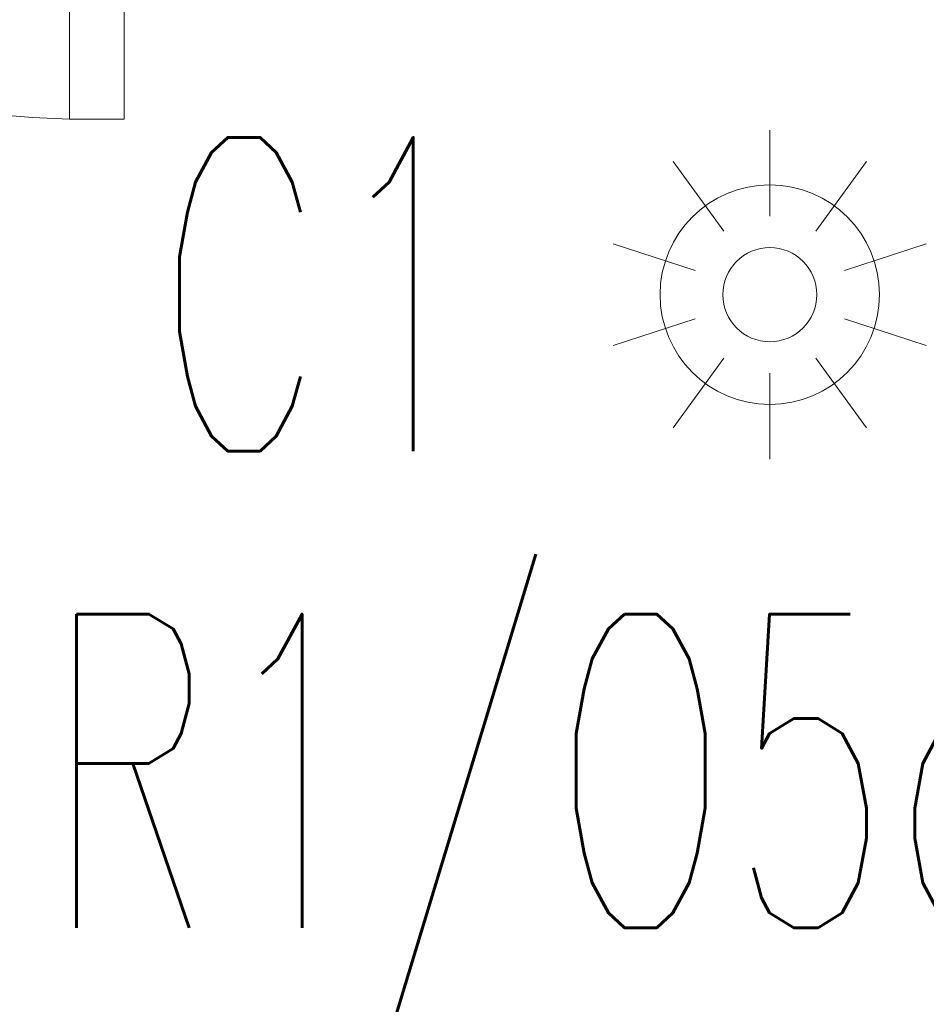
# Model space of a CAD drawing. Header units: millimetres. Extents: x -94648 to 68781, y -29623 to 11990.
# Tile 75 of 181: x -35151 to -35093, y -14249 to -14186. Entities that reach past the tile are written whole.
import ezdxf
from ezdxf.enums import TextEntityAlignment as Align

# ---------------------------------------------------------------- set-up
doc = ezdxf.new("R2010")
doc.units = ezdxf.units.MM
doc.layers.add('-podklad', color=8, linetype='Continuous')
for name, color, linetype, lineweight in [('A_POWTARZALNE$0$A21_DRZWI_OKNA', 153, 'Continuous', 15), ('IE_ATRYBUTY_ BLOCK_1', 7, 'Continuous', 18), ('IE_ATRYBUTY_ BLOCK_2', 7, 'Continuous', 18), ('IE_oswietlenie_laczniki', 2, 'Continuous', 20), ('IE_oswietlenie_nr_obw', 51, 'Continuous', 20)]:
    doc.layers.add(name, color=color, linetype=linetype, lineweight=lineweight)
doc.styles.add('ROMANS', font='romans.shx', dxfattribs={"width": 0.75, "height": 10})

# ---------------------------------------------------------------- blocks, each defined once
blk = doc.blocks.new('A_POWTARZALNE$0$drzwi 104 mur')
at = {"color": 8, "linetype": 'Continuous'}
for p, q in [((0.144, 47), (-93.79, 47)), ((-93.79, 43.5), (-93.79, 47)), ((0.144, 43.5), (-93.79, 43.5))]:
    blk.add_line(p, q, dxfattribs=at)
blk.add_arc((0.144, 47), 94, 182.13385, 270, dxfattribs=at)
blk = doc.blocks.new('Goscim_parter')
at = {"layer": 'A_POWTARZALNE$0$A21_DRZWI_OKNA', "color": 8, "xscale": -1, "rotation": 270.0000142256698}
blk.add_blockref('A_POWTARZALNE$0$drzwi 104 mur', (-35191.621, -14098.302), dxfattribs=at)
blk = doc.blocks.new('czujka PIR 360')
for p, q in [((0, 50), (0, 104.99)), ((-29.39, 40.45), (-61.71, 84.94)), ((29.39, 40.45), (61.71, 84.94)), ((-47.55, 15.45), (-99.85, 32.44)), ((47.55, 15.45), (99.85, 32.44)), ((-47.55, -15.45), (-99.85, -32.44)), ((47.55, -15.45), (99.85, -32.44)), ((-29.39, -40.45), (-61.71, -84.94)), ((29.39, -40.45), (61.71, -84.94)), ((0, -50), (0, -104.99))]:
    blk.add_line(p, q)
for radius in [70, 30]:
    blk.add_circle((0, 0), radius)
at = {"layer": 'IE_ATRYBUTY_ BLOCK_1', "style": 'ROMANS', "width": 0.6}
blk.add_attdef('TYP', text='', height=200, dxfattribs=at).set_placement((0, 124.99), align=Align.CENTER)
at = {"layer": 'IE_ATRYBUTY_ BLOCK_2', "style": 'ROMANS', "width": 0.6, "flags": 8}
blk.add_attdef('X1', text='', height=150, dxfattribs=at).set_placement((119.85, 0), align=Align.MIDDLE_LEFT)
at = {"layer": 'IE_ATRYBUTY_ BLOCK_2', "style": 'ROMANS', "width": 0.6}
for tag, p in [('OPIS1', (0, -274.99)), ('OPIS2', (0, -460.05))]:
    blk.add_attdef(tag, text='', height=150, dxfattribs=at).set_placement(p, align=Align.CENTER)

msp = doc.modelspace()

# ---------------------------------------------------------------- block references
at = {"layer": '-podklad'}
msp.add_blockref('Goscim_parter', (0, 0), dxfattribs=at)
at = {"layer": 'IE_oswietlenie_laczniki'}
ref = msp.add_blockref('czujka PIR 360', (-35103.43213, -14203.28164), dxfattribs=dict(at, xscale=0.1, yscale=0.1, zscale=0.1))
ref.add_attrib('TYP', 'C1', dxfattribs={"layer": 'IE_ATRYBUTY_ BLOCK_1', "height": 20, "style": 'ROMANS', "width": 0.6}).set_placement((-35132.09833, -14213.25759), align=Align.CENTER)

# ---------------------------------------------------------------- texts
at = {"layer": 'IE_oswietlenie_nr_obw', "style": 'ROMANS', "width": 0.6}
msp.add_text('R1/O5a', height=20, dxfattribs=at).set_placement((-35149.7278, -14243.6464))

doc.saveas('drawing.dxf')
